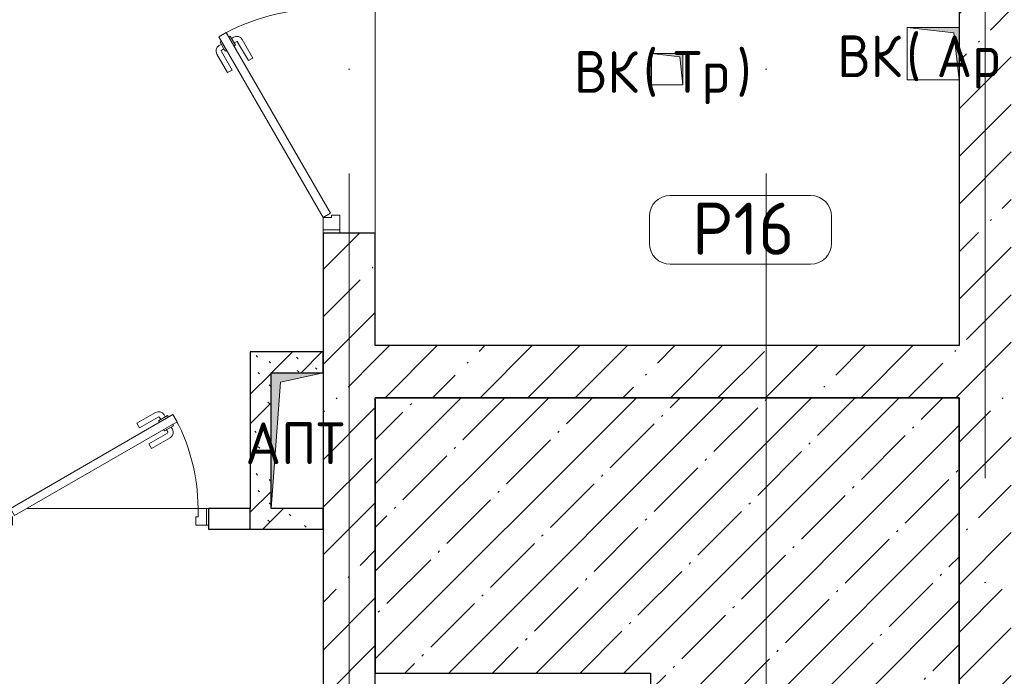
# Model space of a CAD drawing. Header units: millimetres. Extents: x -30540 to 173936, y -11730 to 122288.
# Tile 45 of 116: x 33780 to 38502, y 94415 to 97563. Entities that reach past the tile are written whole.
import ezdxf

# ---------------------------------------------------------------- set-up
doc = ezdxf.new("R2010")
doc.units = ezdxf.units.MM
doc.linetypes.add('ADSK_Линия сетки', pattern=[5000, 4000, -500, 0, -500])
for name, color, linetype, lineweight in [('A-____-NOTE-TEXT', 7, 'Continuous', 18), ('A-AREA-____-IDEN', 7, 'Continuous', 9), ('A-DOOR-____-MCUT', 7, 'Continuous', 9), ('A-DOOR-____-OTLN', 7, 'Continuous', 18), ('A-DOOR-FRAM-MCUT', 7, 'Continuous', 9), ('A-FLOR-____-MCUT', 7, 'Continuous', 40), ('A-FLOR-____-OTLN', 7, 'Continuous', 18), ('A-FLOR-____-PATT', 7, 'Continuous', 18), ('A-WALL-____-MCUT', 7, 'Continuous', 40), ('A-WALL-____-PATT', 7, 'Continuous', 40), ('I-WALL-____-MCUT', 7, 'Continuous', 40), ('M-EQPM-____-OTLN', 7, 'Continuous', 18), ('S-GRID-____-OTLN', 7, 'Continuous', 9)]:
    doc.layers.add(name, color=color, linetype=linetype, lineweight=lineweight)
doc.styles.add('GOST Common', font='GOST_Common.ttf', dxfattribs={"height": 200})
doc.styles.add('GOST Common_4', font='GOST_Common.ttf', dxfattribs={"height": 250})
pattern_1 = [(45, (0, 0), (-228.0985, 228.0985), []), (45, (228.1, 0), (-228.0985, 228.0985), [403.225, -80.645, 6.706, -73.939])]
pattern_2 = [(135, (300.56, 377.28), (-565.6854, 6e-14), [10, -790]), (135, (349.8, 474.73), (-565.6854, 6e-14), [10, -790]), (135, (423.93, 473.06), (-565.6854, 6e-14), [10, -790]), (135, (229.92, 447.9), (-565.6854, 6e-14), [10, -790]), (135, (155.08, 447.9), (-565.6854, 6e-14), [10, -790]), (135, (114.9, 369.03), (-565.6854, 6e-14), [10, -790]), (135, (132.43, 285.8), (-565.6854, 6e-14), [10, -790]), (135, (214.66, 322), (-565.6854, 6e-14), [10, -790]), (135, (198.16, 261.88), (-565.6854, 6e-14), [10, -790]), (135, (45.2, 272.9), (-565.6854, 6e-14), [10, -790]), (135, (42.32, 336.16), (-565.6854, 6e-14), [10, -790]), (135, (92.26, 192.24), (-565.6854, 6e-14), [10, -790]), (135, (7.07, 149.2), (-565.6854, 6e-14), [10, -790]), (135, (80.6, 95.1), (-565.6854, 6e-14), [10, -790]), (135, (79.53, 36.94), (-565.6854, 6e-14), [10, -790]), (135, (153.87, 74.56), (-565.6854, 6e-14), [10, -790]), (135, (228.35, 124.8), (-565.6854, 6e-14), [10, -790]), (135, (279.75, 180.4), (-565.6854, 6e-14), [10, -790]), (135, (282.9, 31.63), (-565.6854, 6e-14), [10, -790]), (135, (377.38, 53.45), (-565.6854, 6e-14), [10, -790]), (135, (352.28, 102.7), (-565.6854, 6e-14), [10, -790]), (135, (354.05, 0), (-565.6854, 6e-14), [10, -790]), (135, (553.23, 16.45), (-565.6854, 6e-14), [10, -790]), (135, (542.38, 63.45), (-565.6854, 6e-14), [10, -790]), (135, (536.58, 239.3), (-565.6854, 6e-14), [10, -790]), (135, (475.85, 203.9), (-565.6854, 6e-14), [10, -790]), (135, (475.85, 316.54), (-565.6854, 6e-14), [10, -790]), (135, (520.8, 408.7), (-565.6854, 6e-14), [10, -790]), (135, (551.1, 470.8), (-565.6854, 6e-14), [10, -790]), (135, (235.25, 537.93), (-565.6854, 6e-14), [10, -790]), (135, (407.25, 547.65), (-565.6854, 6e-14), [10, -790]), (135, (94.5, 558.6), (-565.6854, 6e-14), [10, -790]), (135, (46.4, 532.3), (-565.6854, 6e-14), [10, -790]), (135, (85.56, 465.04), (-565.6854, 6e-14), [10, -790]), (135, (355.53, 181.14), (-565.6854, 6e-14), [10, -790]), (135, (362.23, 243.6), (-565.6854, 6e-14), [10, -790]), (135, (413.45, 344.1), (-565.6854, 6e-14), [10, -790]), (135, (286.3, 273.25), (-565.6854, 6e-14), [10, -790]), (135, (423.02, 263.72), (-565.6854, 6e-14), [10, -790]), (135, (162.94, 190.2), (-565.6854, 6e-14), [10, -790]), (135, (470.25, 120.93), (-565.6854, 6e-14), [10, -790]), (135, (484.48, 9.78), (-565.6854, 6e-14), [10, -790]), (45, (0, 212.13), (-565.6854, 0), []), (45, (212.13, 0), (-565.6854, 0), []), (45, (353.55, 0), (-565.6854, 0), []), (45, (0, 353.55), (-565.6854, 0), [])]

# ---------------------------------------------------------------- blocks, each defined once
blk = doc.blocks.new('АР_Дверь однопольная - 1000х2100h_900__Глухая_1 эт-4422661-01 ЭМ')
at = {"layer": 'A-DOOR-____-MCUT', "color": 254, "lineweight": 15, "true_color": 0xcccccc}
for p, q in [((329.4, 500), (-450, 50)), ((349.4, 465.4), (329.4, 500)), ((-430, 15.4), (349.4, 465.4)), ((-450, 50), (-430, 15.4))]:
    blk.add_line(p, q, dxfattribs=at)
at = {"layer": 'A-DOOR-____-OTLN', "color": 254, "lineweight": 5, "true_color": 0xcccccc}
for p, q in [((157.2, 458.3), (246, 509.6)), ((169.7, 436.7), (258.5, 487.9)), ((303.8, 494.4), (260.5, 469.4)), ((271.3, 475.7), (265.3, 486.1)), ((292.9, 488.2), (286.9, 498.6)), ((307.8, 487.5), (303.8, 494.4)), ((169.7, 436.7), (157.2, 458.3)), ((260.5, 469.4), (264.5, 462.5)), ((288.5, 420.9), (284.5, 427.9)), ((331.8, 445.9), (288.5, 420.9)), ((299.3, 427.2), (305.3, 416.8)), ((320.9, 439.7), (327, 429.3)), ((327.8, 452.9), (331.8, 445.9)), ((214.7, 358.7), (303.5, 410)), ((227.2, 337.1), (316, 388.3)), ((214.7, 358.7), (227.2, 337.1))]:
    blk.add_line(p, q, dxfattribs=at)
for centre, radius, start, end in [((261, 483.6), 30, 30, 120), ((261, 483.6), 4.99, 30, 120), ((301, 414.3), 30, 300, 30), ((301, 414.3), 4.99, 300, 30)]:
    blk.add_arc(centre, radius, start, end, dxfattribs=at)
at = {"layer": 'A-DOOR-____-OTLN', "color": 254, "lineweight": 13, "true_color": 0xcccccc}
blk.add_arc((-450, 50), 900, 360, 30, dxfattribs=at)
at = {"layer": 'A-DOOR-FRAM-MCUT', "color": 254, "lineweight": 15, "true_color": 0xcccccc}
for p, q in [((-490, 50), (-500, 50)), ((-450, 50), (-490, 50)), ((-490, 50), (-490, -30)), ((-450, 10), (-450, 50)), ((490, 50), (450, 50)), ((450, 50), (450, 10)), ((490, -30), (490, 50)), ((490, 50), (500, 50)), ((-440, 10), (-450, 10)), ((-440, -30), (-440, 10)), ((450, 10), (440, 10)), ((440, 10), (440, -30)), ((-490, -30), (-500, -30)), ((-490, -30), (-440, -30)), ((440, -30), (490, -30)), ((490, -30), (500, -30))]:
    blk.add_line(p, q, dxfattribs=at)
blk = doc.blocks.new('АР_Дверь однопольная - 1150х2100h_1000__Глухая_1 этаж-4290772-01 ЭМ')
at = {"layer": 'A-DOOR-____-MCUT', "color": 254, "lineweight": 15, "true_color": 0xcccccc}
for p, q in [((366, 625), (-500, 125)), ((386, 590.4), (366, 625)), ((-480, 90.4), (386, 590.4)), ((-500, 125), (-480, 90.4))]:
    blk.add_line(p, q, dxfattribs=at)
at = {"layer": 'A-DOOR-____-OTLN', "color": 254, "lineweight": 5, "true_color": 0xcccccc}
for p, q in [((193.8, 583.3), (282.6, 634.6)), ((340.4, 619.4), (297.1, 594.4)), ((329.5, 613.2), (323.5, 623.6)), ((344.4, 612.5), (340.4, 619.4)), ((206.3, 561.7), (193.8, 583.3)), ((206.3, 561.7), (295.1, 612.9)), ((297.1, 594.4), (301.1, 587.5)), ((307.9, 600.7), (301.9, 611.1)), ((368.4, 570.9), (325.1, 545.9)), ((364.4, 577.9), (368.4, 570.9)), ((251.3, 483.7), (340.1, 535)), ((325.1, 545.9), (321.1, 552.9)), ((335.9, 552.2), (341.9, 541.8)), ((357.5, 564.7), (363.6, 554.3)), ((251.3, 483.7), (263.8, 462.1)), ((263.8, 462.1), (352.6, 513.3))]:
    blk.add_line(p, q, dxfattribs=at)
for centre, radius, start, end in [((297.6, 608.6), 30, 30, 120), ((297.6, 608.6), 4.99, 30, 120), ((337.6, 539.3), 4.99, 300, 30), ((337.6, 539.3), 30, 300, 30)]:
    blk.add_arc(centre, radius, start, end, dxfattribs=at)
at = {"layer": 'A-DOOR-____-OTLN', "color": 254, "lineweight": 13, "true_color": 0xcccccc}
blk.add_arc((-500, 125), 1000, 360, 30, dxfattribs=at)
at = {"layer": 'A-DOOR-FRAM-MCUT', "color": 254, "lineweight": 15, "true_color": 0xcccccc}
for p, q in [((-560, 125), (-575, 125)), ((-500, 125), (-560, 125)), ((-560, 125), (-560, 45)), ((-500, 85), (-500, 125)), ((560, 125), (500, 125)), ((500, 125), (500, 85)), ((560, 45), (560, 125)), ((560, 125), (575, 125)), ((-490, 85), (-500, 85)), ((-490, 45), (-490, 85)), ((500, 85), (490, 85)), ((490, 85), (490, 45)), ((-560, 45), (-575, 45)), ((-560, 45), (-490, 45)), ((490, 45), (560, 45)), ((560, 45), (575, 45))]:
    blk.add_line(p, q, dxfattribs=at)
blk = doc.blocks.new('АР_Канал вертикальный прямоугольный - ВК _Ар_-2279908-01 ЭМ')
at = {"layer": 'M-EQPM-____-OTLN', "lineweight": 13, "true_color": 0xe2e2e2}
blk.add_hatch(color=254, dxfattribs=at).paths.add_polyline_path([(-125, 125), (-125, -125), (125, -125), (-100, -100)])
at = {"layer": 'M-EQPM-____-OTLN', "color": 253, "lineweight": 13, "true_color": 0xaaaaaa}
for p, q in [((-125, 125), (-100, -100)), ((-125, 125), (-100, -100)), ((-125, -125), (-125, 125)), ((-125, 125), (125, 125)), ((-125, -125), (-125, 125)), ((125, 125), (-125, 125)), ((-125, 125), (-125, -125)), ((125, 125), (125, -125)), ((125, -125), (125, 125)), ((125, -125), (-125, -125)), ((125, -125), (-125, -125)), ((-125, -125), (125, -125)), ((-100, -100), (125, -125)), ((-100, -100), (125, -125))]:
    blk.add_line(p, q, dxfattribs=at)
blk = doc.blocks.new('АР_Канал вертикальный прямоугольный - ВК _Тр_-2286511-01 ЭМ')
at = {"layer": 'M-EQPM-____-OTLN', "lineweight": 13, "true_color": 0xe2e2e2}
blk.add_hatch(color=254, dxfattribs=at).paths.add_polyline_path([(-75, 75), (-75, -75), (75, -75), (-60, -60)])
at = {"layer": 'M-EQPM-____-OTLN', "color": 253, "lineweight": 13, "true_color": 0xaaaaaa}
for p, q in [((-75, 75), (-60, -60)), ((-75, 75), (-60, -60)), ((-75, -75), (-75, 75)), ((-75, 75), (75, 75)), ((-75, -75), (-75, 75)), ((75, 75), (-75, 75)), ((-75, 75), (-75, -75)), ((75, 75), (75, -75)), ((75, -75), (75, 75)), ((75, -75), (-75, -75)), ((75, -75), (-75, -75)), ((-75, -75), (75, -75)), ((-60, -60), (75, -75)), ((-60, -60), (75, -75))]:
    blk.add_line(p, q, dxfattribs=at)
blk = doc.blocks.new('АР_Канал вертикальный прямоугольный - АПТ-2517287-01 ЭМ')
at = {"layer": 'M-EQPM-____-OTLN', "lineweight": 13, "true_color": 0xe2e2e2}
blk.add_hatch(color=254, dxfattribs=at).paths.add_polyline_path([(-125, -325), (-80, 280), (125, 325), (-125, 325)])
at = {"layer": 'M-EQPM-____-OTLN', "color": 253, "lineweight": 13, "true_color": 0xaaaaaa}
for p, q in [((125, 325), (-125, 325)), ((-125, 325), (-125, -325)), ((125, 325), (-125, 325)), ((-125, 325), (-125, -325)), ((-125, -325), (-125, 325)), ((-125, 325), (125, 325)), ((-80, 280), (125, 325)), ((-80, 280), (125, 325)), ((125, -325), (125, 325)), ((125, 325), (125, -325)), ((-125, -325), (-80, 280)), ((-125, -325), (-80, 280)), ((-125, -325), (125, -325)), ((125, -325), (-125, -325))]:
    blk.add_line(p, q, dxfattribs=at)
blk = doc.blocks.new('Наметкина 10_РД_АР_К2_отсоединено_rvt-1-01 ЭМ')
at = {"layer": 'A-FLOR-____-PATT', "lineweight": 5, "true_color": 0xcccccc}
h = blk.add_hatch(dxfattribs=at)
h.set_pattern_fill('FP_54', color=254, style=0, pattern_type=2)
h.set_pattern_definition([(45, (0, 0), (-210.0107, 210.0107), [297, -49.5, 9.9, -49.5]), (45, (0, 209.88), (-210.0107, 210.0107), [])])
h.paths.add_polyline_path([(38285.3, 94070), (38285.3, 95750), (35485.3, 95750), (35485.3, 94430), (36805.3, 94430), (36805.3, 94070)])
at = {"layer": 'A-WALL-____-PATT', "lineweight": 5, "true_color": 0xcccccc}
h = blk.add_hatch(dxfattribs=at)
h.set_pattern_fill('FP_27', color=254, style=0, pattern_type=2)
h.set_pattern_definition(pattern_1)
h.paths.add_polyline_path([(35485.3, 89850), (35485.3, 96540), (35235.3, 96540), (35235.3, 89850)])
h.paths.add_polyline_path([(35235.3, 97690), (35485.3, 97690), (35485.3, 97940), (35235.3, 97940)])
h = blk.add_hatch(dxfattribs=at)
h.set_pattern_fill('FP_27', color=254, style=0, pattern_type=2)
h.set_pattern_definition(pattern_1)
h.paths.add_polyline_path([(38285.3, 94150), (38535.3, 94150), (38535.3, 97940), (38285.3, 97940), (38285.3, 94400)])
h = blk.add_hatch(dxfattribs=at)
h.set_pattern_fill('FP_27', color=254, style=0, pattern_type=2)
h.set_pattern_definition(pattern_1)
h.paths.add_polyline_path([(38285.3, 95750), (38285.3, 96000), (35485.3, 96000), (35485.3, 95750), (36787, 95750)])
h = blk.add_hatch(dxfattribs=at)
h.set_pattern_fill('FP_51', color=254, style=0, pattern_type=2)
h.set_pattern_definition(pattern_2)
h.paths.add_polyline_path([(35235.3, 95870), (35235.3, 95970), (34885.3, 95970), (34885.3, 95870), (35030.3, 95870)])
h = blk.add_hatch(dxfattribs=at)
h.set_pattern_fill('FP_51', color=254, style=0, pattern_type=2)
h.set_pattern_definition(pattern_2)
h.paths.add_polyline_path([(34985.3, 95120), (34985.3, 95870), (34885.3, 95870), (34885.3, 95120)])
h = blk.add_hatch(dxfattribs=at)
h.set_pattern_fill('FP_51', color=254, style=0, pattern_type=2)
h.set_pattern_definition(pattern_2)
h.paths.add_polyline_path([(34985.3, 95120), (35235.3, 95120), (35235.3, 95220), (34985.3, 95220)])
at = {"layer": 'A-FLOR-____-MCUT', "color": 254, "lineweight": 30, "true_color": 0xcccccc}
for p, q in [((38285.3, 95750), (35485.3, 95750)), ((35485.3, 95750), (35485.3, 94430)), ((38285.3, 94070), (38285.3, 95750)), ((35485.3, 94430), (36805.3, 94430)), ((36805.3, 94430), (36805.3, 94070))]:
    blk.add_line(p, q, dxfattribs=at)
at = {"layer": 'A-FLOR-____-OTLN', "color": 254, "lineweight": 13, "true_color": 0xcccccc}
for p, q in [((35485.3, 96540), (35485.3, 97690)), ((35485.3, 97690), (35485.3, 96540)), ((33815.3, 95220), (34635.3, 95220)), ((34635.3, 95220), (33815.3, 95220)), ((34675.3, 95220), (34685.3, 95220)), ((34685.3, 95220), (34675.3, 95220))]:
    blk.add_line(p, q, dxfattribs=at)
at = {"layer": 'A-WALL-____-MCUT', "color": 254, "lineweight": 30, "true_color": 0xcccccc}
for p, q in [((38285.3, 97690), (38285.3, 96000)), ((35235.3, 96540), (35235.3, 89850)), ((35485.3, 96540), (35235.3, 96540)), ((35485.3, 96000), (35485.3, 96540)), ((38285.3, 96000), (35485.3, 96000)), ((35485.3, 89850), (35485.3, 95750)), ((35485.3, 95750), (38285.3, 95750)), ((38285.3, 95750), (38285.3, 94150)), ((34885.3, 95220), (34685.3, 95220)), ((34685.3, 95220), (34685.3, 95120)), ((34885.3, 95120), (34885.3, 95220)), ((34685.3, 95120), (34885.3, 95120))]:
    blk.add_line(p, q, dxfattribs=at)
at = {"layer": 'I-WALL-____-MCUT', "color": 254, "lineweight": 30, "true_color": 0xcccccc}
for p, q in [((35235.3, 95970), (34885.3, 95970)), ((34885.3, 95970), (34885.3, 95870)), ((35235.3, 95870), (35235.3, 95970)), ((34885.3, 95870), (34885.3, 95220)), ((34985.3, 95220), (34985.3, 95870)), ((34985.3, 95870), (35235.3, 95870)), ((35235.3, 95220), (34985.3, 95220)), ((35235.3, 95120), (35235.3, 95220)), ((34885.3, 95120), (34985.3, 95120)), ((34985.3, 95120), (35235.3, 95120))]:
    blk.add_line(p, q, dxfattribs=at)
at = {"layer": 'A-DOOR-____-OTLN', "color": 254, "lineweight": 13, "true_color": 0xcccccc, "rotation": 90}
blk.add_blockref('АР_Дверь однопольная - 1150х2100h_1000__Глухая_1 этаж-4290772-01 ЭМ', (35360.3, 97115), dxfattribs=at)
at = {"layer": 'A-DOOR-____-OTLN', "color": 254, "lineweight": 13, "true_color": 0xcccccc}
blk.add_blockref('АР_Дверь однопольная - 1000х2100h_900__Глухая_1 эт-4422661-01 ЭМ', (34185.3, 95170), dxfattribs=at)
at = {"layer": 'M-EQPM-____-OTLN', "color": 253, "lineweight": 5, "true_color": 0xaaaaaa, "rotation": 180}
for name, p in [('АР_Канал вертикальный прямоугольный - ВК _Ар_-2279908-01 ЭМ', (38160.3, 97400)), ('АР_Канал вертикальный прямоугольный - ВК _Тр_-2286511-01 ЭМ', (36885.3, 97325))]:
    blk.add_blockref(name, p, dxfattribs=at)
at = {"layer": 'M-EQPM-____-OTLN', "color": 253, "lineweight": 5, "true_color": 0xaaaaaa}
blk.add_blockref('АР_Канал вертикальный прямоугольный - АПТ-2517287-01 ЭМ', (35110.3, 95545), dxfattribs=at)
at = {"layer": 'A-____-NOTE-TEXT', "color": 253, "lineweight": 5, "true_color": 0xaaaaaa, "char_height": 200, "attachment_point": 1, "style": 'GOST Common'}
for s, insert, width in [(' (', (38031.2, 97487.2), 176.371), ('ВК', (37700.5, 97487.2), 400.844), ('Ар', (38176.7, 97487.2), 400.844), ('ВК', (36438.5, 97412.2), 400.844), (' (', (36769.2, 97412.2), 176.371), ('Тр', (36914.7, 97412.2), 368.776), ('\\fGOST Common|b0|i0|c204|p34|;)', (37219, 97412.2), 96.203), ('АПТ', (34862.1, 95632.2), 609.282)]:
    blk.add_mtext(s, dxfattribs=dict(at, insert=insert, width=width))
blk = doc.blocks.new('Марка помещения 2 - Марка помещения 2-1605974-01 ЭМ')
at = {"layer": 'A-AREA-____-IDEN', "color": 253, "true_color": 0xaaaaaa}
for p, q in [((-1.797, 0.841), (1.569, 0.841)), ((-2.297, -0.309), (-2.297, 0.341)), ((2.069, 0.341), (2.069, -0.309)), ((1.569, -0.809), (-1.797, -0.809))]:
    blk.add_line(p, q, dxfattribs=at)
for centre, start, end in [((-1.797, 0.341), 90, 180), ((1.569, 0.341), 0, 90), ((-1.797, -0.309), 180, 270), ((1.569, -0.309), 270, 360)]:
    blk.add_arc(centre, 0.5, start, end, dxfattribs=at)

msp = doc.modelspace()

# ---------------------------------------------------------------- linework, layer by layer
at = {"layer": 'S-GRID-____-OTLN', "color": 253, "linetype": 'ADSK_Линия сетки', "true_color": 0xaaaaaa}
for p, q in [((35360.3, 67824.7), (35360.3, 122287.9)), ((37360.3, 67824.7), (37360.3, 122287.9)), ((38410.3, 70364.7), (38410.3, 122287.9))]:
    msp.add_line(p, q, dxfattribs=at)

# ---------------------------------------------------------------- block references
at = {"lineweight": 5}
msp.add_blockref('Наметкина 10_РД_АР_К2_отсоединено_rvt-1-01 ЭМ', (0, 0), dxfattribs=at)
at = {"layer": 'A-AREA-____-IDEN', "color": 253, "true_color": 0xaaaaaa, "xscale": 199.9999999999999, "yscale": 199.9999999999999, "zscale": 199.9999999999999}
msp.add_blockref('Марка помещения 2 - Марка помещения 2-1605974-01 ЭМ', (37259, 96551.8), dxfattribs=at)

# ---------------------------------------------------------------- texts
at = {"layer": 'A-AREA-____-IDEN', "color": 253, "true_color": 0xaaaaaa, "char_height": 250, "attachment_point": 1, "style": 'GOST Common_4'}
for s, insert, width in [('\\fGOST Common|b0|i0|c204|p34|;Р', (37004.5, 96685.5), 240.506), ('16', (37203, 96685.5), 384.81)]:
    msp.add_mtext(s, dxfattribs=dict(at, insert=insert, width=width))

doc.saveas('drawing.dxf')
